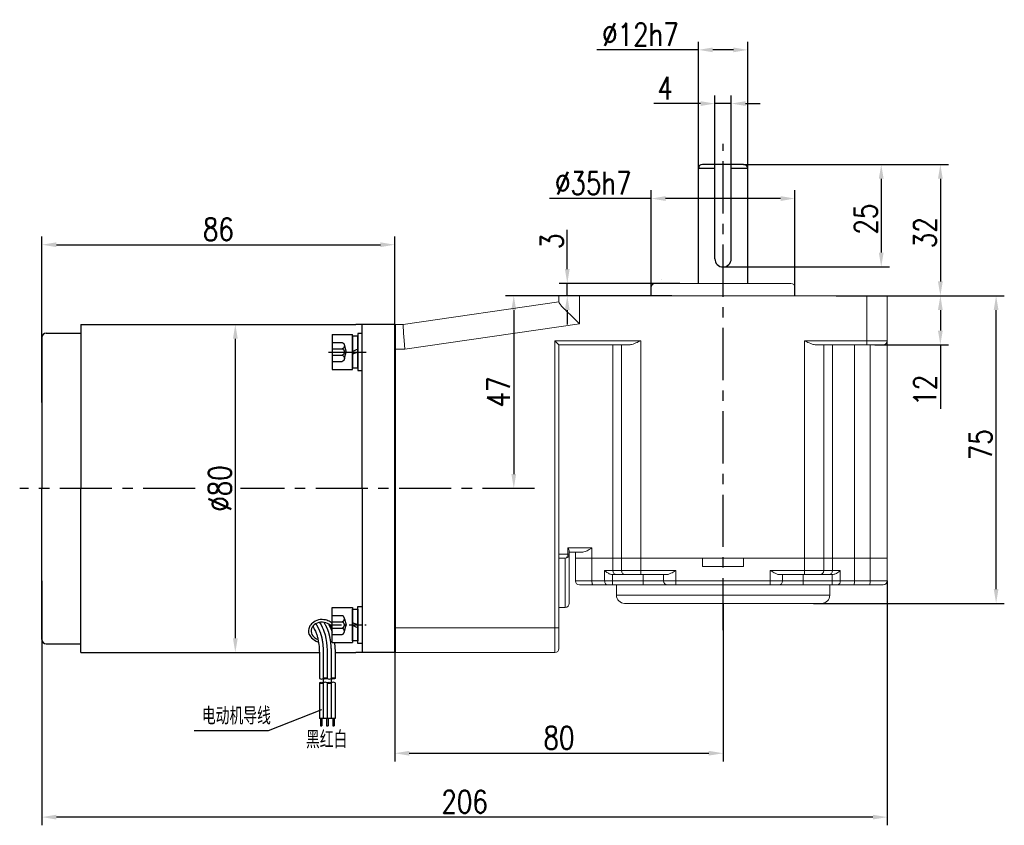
# Model space of a CAD drawing. Header units: inches. Extents: x -739 to 4096, y 9 to 1581.
# Tile 7 of 36: x 989 to 1229, y 1047 to 1243. Entities that reach past the tile are written whole.
import ezdxf

# ---------------------------------------------------------------- set-up
doc = ezdxf.new("R2010")
doc.units = ezdxf.units.IN
doc.header["$LTSCALE"] = 10
doc.header["$MEASUREMENT"] = 0
doc.linetypes.add('CENTER', pattern=[10.16, 6.35, -1.27, 1.27, -1.27])
doc.linetypes.add('HIDDEN', pattern=[1.905, 1.27, -0.635])
for name, color, linetype in [('1轮廓实线层', 7, 'Continuous'), ('2细线层', 4, 'Continuous'), ('3中心线层', 1, 'CENTER'), ('4虚线层', 6, 'HIDDEN'), ('5剖面线层', 2, 'Continuous'), ('6文字层', 3, 'Continuous'), ('7标注层', 4, 'Continuous')]:
    doc.layers.add(name, color=color, linetype=linetype)
doc.layers.add('图层2', color=4, linetype='Continuous', lineweight=40)
doc.styles.add('PC_TEXTSTYLE', font='isocp.shx', dxfattribs={"width": 0.8, "bigfont": 'HZFS.SHX'})
doc.styles.add('TH_GBDIM', font='romans.shx', dxfattribs={"width": 0.8, "bigfont": 'gbcbig.shx'})
doc.dimstyles.new('TH_GBDIM', dxfattribs={"dimtxt": 3.5, "dimasz": 2.5, "dimexe": 2, "dimexo": 0, "dimgap": 1, "dimtad": 1, "dimdec": 4, "dimdsep": 46, "dimtxsty": 'TH_GBDIM', "dimcen": 0.09, "dimclrd": 4, "dimclre": 4, "dimclrt": 3, "dimadec": 0, "dimazin": 0, "dimtfac": 1, "dimtdec": 4, "dimtmove": 0, "dimatfit": 3, "dimfxl": 1, "dimtzin": 0, "dimarcsym": 0})
pattern_1 = [(45, (914.6998, 922.9084), (1.436841, -1.436841), [])]
pattern_2 = [(45, (912.7798, 922.9084), (1.436841, -1.436841), [])]

# ---------------------------------------------------------------- blocks, each defined once
blk = doc.blocks.new('*D139')
at = {"layer": '7标注层', "color": 4, "lineweight": -2, "transparency": 16777216}
for p, q in [((994.8, 1149.69), (994.8, 1190.12)), ((998.3, 1188.12), (1077.3, 1188.12)), ((1080.8, 1168.69), (1080.8, 1190.12))]:
    blk.add_line(p, q, dxfattribs=at)
at = {"layer": '7标注层', "color": 4, "transparency": 16777216}
for points in [[(998.3, 1188.7), (998.3, 1187.54), (994.8, 1188.12)], [(1077.3, 1188.7), (1077.3, 1187.54), (1080.8, 1188.12)]]:
    blk.add_solid(points, dxfattribs=at)
at = {"layer": 'Defpoints', "color": 0, "transparency": 16777216}
for p in [(1080.8, 1188.12), (1080.8, 1168.69), (994.8, 1149.69)]:
    blk.add_point(p, dxfattribs=at)
at = {"layer": '7标注层', "color": 3, "transparency": 16777216, "insert": (1037.8, 1191.87), "char_height": 5.5, "attachment_point": 5, "style": 'TH_GBDIM'}
blk.add_mtext('86', dxfattribs=at)
blk = doc.blocks.new('*D140')
at = {"layer": '7标注层', "color": 4, "lineweight": -2, "transparency": 16777216}
for p, q in [((1035.8, 1168.69), (1043.92, 1168.69)), ((1041.92, 1165.19), (1041.92, 1092.19)), ((1035.8, 1088.69), (1043.92, 1088.69))]:
    blk.add_line(p, q, dxfattribs=at)
at = {"layer": '7标注层', "color": 4, "transparency": 16777216}
for points in [[(1041.34, 1165.19), (1042.51, 1165.19), (1041.92, 1168.69)], [(1041.34, 1092.19), (1042.51, 1092.19), (1041.92, 1088.69)]]:
    blk.add_solid(points, dxfattribs=at)
at = {"layer": 'Defpoints', "color": 0, "transparency": 16777216}
for p in [(1035.8, 1168.69), (1035.8, 1088.69), (1041.92, 1088.69)]:
    blk.add_point(p, dxfattribs=at)
at = {"layer": '7标注层', "color": 3, "transparency": 16777216, "insert": (1038.17, 1128.69), "char_height": 5.5, "attachment_point": 5, "rotation": 90, "style": 'TH_GBDIM'}
blk.add_mtext('{%%c80}{}{}', dxfattribs=at)
blk = doc.blocks.new('*D142')
at = {"layer": '7标注层', "color": 4, "lineweight": -2, "transparency": 16777216}
for p, q in [((1160.8, 1100.69), (1160.8, 1062.15)), ((1080.8, 1088.69), (1080.8, 1062.15)), ((1084.3, 1064.15), (1157.3, 1064.15))]:
    blk.add_line(p, q, dxfattribs=at)
at = {"layer": '7标注层', "color": 4, "transparency": 16777216}
for points in [[(1084.3, 1064.73), (1084.3, 1063.57), (1080.8, 1064.15)], [(1157.3, 1064.73), (1157.3, 1063.57), (1160.8, 1064.15)]]:
    blk.add_solid(points, dxfattribs=at)
at = {"layer": 'Defpoints', "color": 0, "transparency": 16777216}
for p in [(1160.8, 1100.69), (1080.8, 1088.69), (1160.8, 1064.15)]:
    blk.add_point(p, dxfattribs=at)
at = {"layer": '7标注层', "color": 3, "transparency": 16777216, "insert": (1120.8, 1067.9), "char_height": 5.5, "attachment_point": 5, "style": 'TH_GBDIM'}
blk.add_mtext('80', dxfattribs=at)
blk = doc.blocks.new('*D143')
at = {"layer": '7标注层', "color": 4, "lineweight": -2, "transparency": 16777216}
for p, q in [((1120.8, 1175.69), (1107.79, 1175.69)), ((1109.79, 1172.19), (1109.79, 1132.19)), ((1112.33, 1128.69), (1107.79, 1128.69))]:
    blk.add_line(p, q, dxfattribs=at)
at = {"layer": '7标注层', "color": 4, "transparency": 16777216}
for points in [[(1109.21, 1172.19), (1110.37, 1172.19), (1109.79, 1175.69)], [(1109.21, 1132.19), (1110.37, 1132.19), (1109.79, 1128.69)]]:
    blk.add_solid(points, dxfattribs=at)
at = {"layer": 'Defpoints', "color": 0, "transparency": 16777216}
for p in [(1120.8, 1175.69), (1109.79, 1128.69), (1112.33, 1128.69)]:
    blk.add_point(p, dxfattribs=at)
at = {"layer": '7标注层', "color": 3, "transparency": 16777216, "insert": (1106.04, 1152.19), "char_height": 5.5, "attachment_point": 5, "rotation": 90, "style": 'TH_GBDIM'}
blk.add_mtext('{47}{}{}', dxfattribs=at)
blk = doc.blocks.new('*D144')
at = {"layer": '7标注层', "color": 4, "lineweight": -2, "transparency": 16777216}
for p, q in [((1200.8, 1175.69), (1215.76, 1175.69)), ((1213.76, 1172.19), (1213.76, 1167.19)), ((1197.8, 1163.69), (1215.76, 1163.69)), ((1213.76, 1163.69), (1213.76, 1148.08))]:
    blk.add_line(p, q, dxfattribs=at)
at = {"layer": '7标注层', "color": 4, "transparency": 16777216}
for points in [[(1213.17, 1172.19), (1214.34, 1172.19), (1213.76, 1175.69)], [(1213.17, 1167.19), (1214.34, 1167.19), (1213.76, 1163.69)]]:
    blk.add_solid(points, dxfattribs=at)
at = {"layer": 'Defpoints', "color": 0, "transparency": 16777216}
for p in [(1200.8, 1175.69), (1197.8, 1163.69), (1213.76, 1163.69)]:
    blk.add_point(p, dxfattribs=at)
at = {"layer": '7标注层', "color": 3, "transparency": 16777216, "insert": (1210.01, 1152.64), "char_height": 5.5, "attachment_point": 5, "rotation": 90, "style": 'TH_GBDIM'}
blk.add_mtext('{12}{}{}', dxfattribs=at)
blk = doc.blocks.new('*D145')
at = {"layer": '7标注层', "color": 4, "lineweight": -2, "transparency": 16777216}
for p, q in [((1200.8, 1175.69), (1229.34, 1175.69)), ((1227.34, 1104.19), (1227.34, 1172.19)), ((1182.84, 1100.69), (1229.34, 1100.69))]:
    blk.add_line(p, q, dxfattribs=at)
at = {"layer": '7标注层', "color": 4, "transparency": 16777216}
for points in [[(1226.76, 1172.19), (1227.93, 1172.19), (1227.34, 1175.69)], [(1226.76, 1104.19), (1227.93, 1104.19), (1227.34, 1100.69)]]:
    blk.add_solid(points, dxfattribs=at)
at = {"layer": 'Defpoints', "color": 0, "transparency": 16777216}
for p in [(1200.8, 1175.69), (1227.34, 1175.69), (1182.84, 1100.69)]:
    blk.add_point(p, dxfattribs=at)
at = {"layer": '7标注层', "color": 3, "transparency": 16777216, "insert": (1223.59, 1139.35), "char_height": 5.5, "attachment_point": 5, "rotation": 90, "style": 'TH_GBDIM'}
blk.add_mtext('{75}{}{}', dxfattribs=at)
blk = doc.blocks.new('*D146')
at = {"layer": '7标注层', "color": 4, "lineweight": -2, "transparency": 16777216}
for p, q in [((1122.83, 1182.19), (1122.83, 1191.75)), ((1150.26, 1178.69), (1120.83, 1178.69)), ((1122.83, 1175.69), (1122.83, 1178.69)), ((1148.3, 1175.69), (1120.83, 1175.69)), ((1122.83, 1172.19), (1122.83, 1168.69))]:
    blk.add_line(p, q, dxfattribs=at)
at = {"layer": '7标注层', "color": 4, "transparency": 16777216}
for points in [[(1122.25, 1182.19), (1123.41, 1182.19), (1122.83, 1178.69)], [(1122.25, 1172.19), (1123.41, 1172.19), (1122.83, 1175.69)]]:
    blk.add_solid(points, dxfattribs=at)
at = {"layer": 'Defpoints', "color": 0, "transparency": 16777216}
for p in [(1122.83, 1178.69), (1150.26, 1178.69), (1148.3, 1175.69)]:
    blk.add_point(p, dxfattribs=at)
at = {"layer": '7标注层', "color": 3, "transparency": 16777216, "insert": (1119.08, 1188.96), "char_height": 5.5, "attachment_point": 5, "rotation": 90, "style": 'TH_GBDIM'}
blk.add_mtext('{3}{}{}', dxfattribs=at)
blk = doc.blocks.new('*D147')
at = {"layer": '7标注层', "color": 4, "lineweight": -2, "transparency": 16777216}
for p, q in [((1143.3, 1175.69), (1143.3, 1201.38)), ((1178.3, 1175.69), (1178.3, 1201.38)), ((1143.3, 1199.38), (1118.52, 1199.38)), ((1174.8, 1199.38), (1146.8, 1199.38))]:
    blk.add_line(p, q, dxfattribs=at)
at = {"layer": '7标注层', "color": 4, "transparency": 16777216}
for points in [[(1146.8, 1199.96), (1146.8, 1198.79), (1143.3, 1199.38)], [(1174.8, 1199.96), (1174.8, 1198.79), (1178.3, 1199.38)]]:
    blk.add_solid(points, dxfattribs=at)
at = {"layer": 'Defpoints', "color": 0, "transparency": 16777216}
for p in [(1178.3, 1199.38), (1143.3, 1175.69), (1178.3, 1175.69)]:
    blk.add_point(p, dxfattribs=at)
at = {"layer": '7标注层', "color": 3, "transparency": 16777216, "insert": (1129.16, 1203.13), "char_height": 5.5, "attachment_point": 5, "style": 'TH_GBDIM'}
blk.add_mtext('\\A1;%%c35h7', dxfattribs=at)
blk = doc.blocks.new('*D148')
at = {"layer": '7标注层', "color": 4, "lineweight": -2, "transparency": 16777216}
for p, q in [((1154.8, 1205.53), (1154.8, 1237.62)), ((1166.8, 1204.95), (1166.8, 1237.62)), ((1154.8, 1235.62), (1130.02, 1235.62)), ((1163.3, 1235.62), (1158.3, 1235.62))]:
    blk.add_line(p, q, dxfattribs=at)
at = {"layer": '7标注层', "color": 4, "transparency": 16777216}
for points in [[(1158.3, 1236.2), (1158.3, 1235.04), (1154.8, 1235.62)], [(1163.3, 1236.2), (1163.3, 1235.04), (1166.8, 1235.62)]]:
    blk.add_solid(points, dxfattribs=at)
at = {"layer": 'Defpoints', "color": 0, "transparency": 16777216}
for p in [(1166.8, 1235.62), (1154.8, 1205.53), (1166.8, 1204.95)]:
    blk.add_point(p, dxfattribs=at)
at = {"layer": '7标注层', "color": 3, "transparency": 16777216, "insert": (1140.66, 1239.37), "char_height": 5.5, "attachment_point": 5, "style": 'TH_GBDIM'}
blk.add_mtext('\\A1;%%c12h7', dxfattribs=at)
blk = doc.blocks.new('*D149')
at = {"layer": '7标注层', "color": 4, "lineweight": -2, "transparency": 16777216}
for p, q in [((1165.8, 1207.69), (1201.35, 1207.69)), ((1199.35, 1204.19), (1199.35, 1186.19)), ((1160.8, 1182.69), (1201.35, 1182.69))]:
    blk.add_line(p, q, dxfattribs=at)
at = {"layer": '7标注层', "color": 4, "transparency": 16777216}
for points in [[(1198.76, 1204.19), (1199.93, 1204.19), (1199.35, 1207.69)], [(1198.76, 1186.19), (1199.93, 1186.19), (1199.35, 1182.69)]]:
    blk.add_solid(points, dxfattribs=at)
at = {"layer": 'Defpoints', "color": 0, "transparency": 16777216}
for p in [(1165.8, 1207.69), (1160.8, 1182.69), (1199.35, 1182.69)]:
    blk.add_point(p, dxfattribs=at)
at = {"layer": '7标注层', "color": 3, "transparency": 16777216, "insert": (1195.6, 1194.36), "char_height": 5.5, "attachment_point": 5, "rotation": 90, "style": 'TH_GBDIM'}
blk.add_mtext('{25}{}{}', dxfattribs=at)
blk = doc.blocks.new('*D150')
at = {"layer": '7标注层', "color": 4, "lineweight": -2, "transparency": 16777216}
for p, q in [((1170.48, 1207.69), (1215.76, 1207.69)), ((1213.76, 1204.19), (1213.76, 1179.19)), ((1188.34, 1175.69), (1215.76, 1175.69))]:
    blk.add_line(p, q, dxfattribs=at)
at = {"layer": '7标注层', "color": 4, "transparency": 16777216}
for points in [[(1213.17, 1204.19), (1214.34, 1204.19), (1213.76, 1207.69)], [(1213.17, 1179.19), (1214.34, 1179.19), (1213.76, 1175.69)]]:
    blk.add_solid(points, dxfattribs=at)
at = {"layer": 'Defpoints', "color": 0, "transparency": 16777216}
for p in [(1170.48, 1207.69), (1188.34, 1175.69), (1213.76, 1175.69)]:
    blk.add_point(p, dxfattribs=at)
at = {"layer": '7标注层', "color": 3, "transparency": 16777216, "insert": (1210.01, 1191.05), "char_height": 5.5, "attachment_point": 5, "rotation": 90, "style": 'TH_GBDIM'}
blk.add_mtext('{32}{}{}', dxfattribs=at)
blk = doc.blocks.new('*D151')
at = {"layer": '7标注层', "color": 4, "lineweight": -2, "transparency": 16777216}
for p, q in [((1158.8, 1204.69), (1158.8, 1224.53)), ((1162.8, 1204.69), (1162.8, 1224.53)), ((1155.3, 1222.53), (1143.89, 1222.53)), ((1162.8, 1222.53), (1158.8, 1222.53)), ((1166.3, 1222.53), (1169.8, 1222.53))]:
    blk.add_line(p, q, dxfattribs=at)
at = {"layer": '7标注层', "color": 4, "transparency": 16777216}
for points in [[(1155.3, 1223.11), (1155.3, 1221.95), (1158.8, 1222.53)], [(1166.3, 1223.11), (1166.3, 1221.95), (1162.8, 1222.53)]]:
    blk.add_solid(points, dxfattribs=at)
at = {"layer": 'Defpoints', "color": 0, "transparency": 16777216}
for p in [(1162.8, 1222.53), (1158.8, 1204.69), (1162.8, 1204.69)]:
    blk.add_point(p, dxfattribs=at)
at = {"layer": '7标注层', "color": 3, "transparency": 16777216, "insert": (1146.67, 1226.28), "char_height": 5.5, "attachment_point": 5, "style": 'TH_GBDIM'}
blk.add_mtext('{4}{}{}', dxfattribs=at)
blk = doc.blocks.new('*D152')
at = {"layer": '7标注层', "color": 4, "lineweight": -2, "transparency": 16777216}
for p, q in [((994.8, 1106.19), (994.8, 1046.58)), ((1200.8, 1106.19), (1200.8, 1046.58)), ((1197.3, 1048.58), (998.3, 1048.58))]:
    blk.add_line(p, q, dxfattribs=at)
at = {"layer": '7标注层', "color": 4, "transparency": 16777216}
for points in [[(998.3, 1049.16), (998.3, 1048), (994.8, 1048.58)], [(1197.3, 1049.16), (1197.3, 1048), (1200.8, 1048.58)]]:
    blk.add_solid(points, dxfattribs=at)
at = {"layer": 'Defpoints', "color": 0, "transparency": 16777216}
for p in [(994.8, 1106.19), (1200.8, 1106.19), (994.8, 1048.58)]:
    blk.add_point(p, dxfattribs=at)
at = {"layer": '7标注层', "color": 3, "transparency": 16777216, "insert": (1097.8, 1052.33), "char_height": 5.5, "attachment_point": 5, "style": 'TH_GBDIM'}
blk.add_mtext('206', dxfattribs=at)
blk = doc.blocks.new('GB93_5_0.65_R')
at = {"layer": '1轮廓实线层'}
for p, q in [((3.85, 1.3), (-3.85, 1.3)), ((-3.85, 1.3), (-3.85, 0)), ((-3.85, 0), (3.85, 0)), ((0, 0), (-0.56, 1.3)), ((0.7, 0), (0.14, 1.3)), ((3.85, 0), (3.85, 1.3))]:
    blk.add_line(p, q, dxfattribs=at)
blk = doc.blocks.new('A$C2A8800F1')
at = {"layer": '1轮廓实线层'}
for p, q in [((7, 9.25), (6, 9.25)), ((6, 9.25), (6, 7.4)), ((6, 7.4), (6, 2.1)), ((7, 7.4), (7, 9.25)), ((7, 2.1), (7, 7.4)), ((6, 2.1), (6, 0.25)), ((6, 0.25), (7, 0.25)), ((7, 0.25), (7, 2.1))]:
    blk.add_line(p, q, dxfattribs=at)
at = {"layer": '1轮廓实线层', "rotation": 89.99999999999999}
blk.add_blockref('GB93_5_0.65_R', (6, 4.75), dxfattribs=at)
blk = doc.blocks.new('GB／T70.1M5M8')
at = {"layer": '1轮廓实线层'}
for p, q in [((0, -4.25), (0, 4.25)), ((0, 4.25), (5, 4.25)), ((5, 4.25), (5, -4.25)), ((0, -4.25), (5, -4.25))]:
    blk.add_line(p, q, dxfattribs=at)
at = {"layer": '4虚线层'}
for p, q in [((0, 2.29), (2.5, 2.29)), ((0, 0.76), (2.5, 0.76)), ((3, 1.53), (3.45, 0)), ((3, -1.53), (3.45, 0)), ((0, -0.76), (2.5, -0.76)), ((0, -2.29), (2.5, -2.29))]:
    blk.add_line(p, q, dxfattribs=at)
for centre in [(2.17, 1.53), (2.17, 0), (2.17, -1.53)]:
    blk.add_arc(centre, 0.833, 293.5487, 66.4513, dxfattribs=at)

msp = doc.modelspace()

# ---------------------------------------------------------------- hatches: boundary and pattern name
at = {"layer": '5剖面线层'}
h = msp.add_hatch(dxfattribs=at)
h.set_pattern_fill('ANSI31', color=256, scale=0.64, angle=90, style=0)
h.set_pattern_definition(pattern_2)
edge = h.paths.add_edge_path()
edge.add_spline(control_points=[(1063.362, 1082.41), (1063.522, 1082.49), (1063.842, 1082.65), (1064.162, 1082.49), (1064.322, 1082.41)], knot_values=[0, 0, 0, 0, 0.5059644, 1.0119289, 1.0119289, 1.0119289, 1.0119289], degree=3, periodic=0)
edge.add_spline(control_points=[(1064.322, 1082.41), (1064.162, 1082.33), (1063.842, 1082.17), (1063.522, 1082.33), (1063.362, 1082.41)], knot_values=[0, 0, 0, 0, 0.5059644, 1.0119289, 1.0119289, 1.0119289, 1.0119289], degree=3, periodic=0)
h = msp.add_hatch(dxfattribs=at)
h.set_pattern_fill('ANSI31', color=256, scale=0.64, angle=90, style=0)
h.set_pattern_definition(pattern_1)
edge = h.paths.add_edge_path()
edge.add_spline(control_points=[(1065.282, 1082.41), (1065.442, 1082.49), (1065.762, 1082.65), (1066.082, 1082.49), (1066.242, 1082.41)], knot_values=[0, 0, 0, 0, 0.5059644, 1.0119289, 1.0119289, 1.0119289, 1.0119289], degree=3, periodic=0)
edge.add_spline(control_points=[(1066.242, 1082.41), (1066.082, 1082.33), (1065.762, 1082.17), (1065.442, 1082.33), (1065.282, 1082.41)], knot_values=[0, 0, 0, 0, 0.5059644, 1.0119289, 1.0119289, 1.0119289, 1.0119289], degree=3, periodic=0)
h = msp.add_hatch(dxfattribs=at)
h.set_pattern_fill('ANSI31', color=256, scale=0.64, angle=90, style=0)
h.set_pattern_definition(pattern_2)
edge = h.paths.add_edge_path()
edge.add_spline(control_points=[(1063.362, 1081.29), (1063.202, 1081.21), (1062.882, 1081.05), (1062.562, 1081.21), (1062.402, 1081.29)], knot_values=[0, 0, 0, 0, 0.5059644, 1.0119289, 1.0119289, 1.0119289, 1.0119289], degree=3, periodic=0)
edge.add_spline(control_points=[(1062.402, 1081.29), (1062.562, 1081.37), (1062.882, 1081.53), (1063.202, 1081.37), (1063.362, 1081.29)], knot_values=[0, 0, 0, 0, 0.5059644, 1.0119289, 1.0119289, 1.0119289, 1.0119289], degree=3, periodic=0)
h = msp.add_hatch(dxfattribs=at)
h.set_pattern_fill('ANSI31', color=256, scale=0.64, angle=90, style=0)
h.set_pattern_definition(pattern_1)
edge = h.paths.add_edge_path()
edge.add_spline(control_points=[(1065.282, 1081.29), (1065.122, 1081.21), (1064.802, 1081.05), (1064.482, 1081.21), (1064.322, 1081.29)], knot_values=[0, 0, 0, 0, 0.5059644, 1.0119289, 1.0119289, 1.0119289, 1.0119289], degree=3, periodic=0)
edge.add_spline(control_points=[(1064.322, 1081.29), (1064.482, 1081.37), (1064.802, 1081.53), (1065.122, 1081.37), (1065.282, 1081.29)], knot_values=[0, 0, 0, 0, 0.5059644, 1.0119289, 1.0119289, 1.0119289, 1.0119289], degree=3, periodic=0)

# ---------------------------------------------------------------- linework, layer by layer
at = {"color": 4}
msp.add_line((1049.908, 1069.618), (1031.9, 1069.618), dxfattribs=at)
msp.add_ellipse((1063.05, 1093.926), major_axis=(2.645, 0), ratio=0.8210669, start_param=0.3893775, end_param=4.3399555)
msp.add_open_spline([(1065.497, 1095.805), (1065.349, 1095.946), (1065.186, 1096.073), (1064.684, 1096.392), (1064.316, 1096.544), (1063.369, 1096.768), (1062.769, 1096.771), (1061.641, 1096.516), (1061.114, 1096.257), (1060.392, 1095.623), (1060.146, 1095.3), (1059.841, 1094.621), (1059.765, 1094.274), (1059.765, 1093.926), (1059.765, 1093.682), (1059.802, 1093.438), (1059.965, 1092.909), (1060.627, 1091.821), (1062.211, 1091.198)], degree=3, knots=[3.8520115, 3.8520115, 3.8520115, 3.8520115, 4.0543722, 4.0543722, 4.4314523, 4.4314523, 4.9815414, 4.9815414, 5.5316305, 5.5316305, 5.9295236, 5.9295236, 6.2831853, 6.2831853, 6.2831853, 6.5312098, 6.5312098, 6.8439632, 6.8439632, 6.8439632, 6.8439632])
at = {"layer": '1轮廓实线层'}
for p, q in [((1165.797, 1207.691), (1155.797, 1207.691)), ((1158.797, 1184.691), (1158.797, 1207.691)), ((1162.797, 1184.691), (1162.797, 1207.691)), ((1154.797, 1178.691), (1154.797, 1206.691)), ((1158.797, 1206.691), (1154.797, 1206.691)), ((1166.797, 1206.691), (1162.797, 1206.691)), ((1166.797, 1178.691), (1166.797, 1206.691)), ((1004.297, 1168.691), (1004.297, 1128.691)), ((1004.297, 1168.691), (1004.297, 1128.691)), ((1080.797, 1168.691), (1071.297, 1168.691)), ((1072.797, 1128.691), (1072.797, 1168.691)), ((1072.797, 1128.691), (1072.797, 1168.691)), ((994.797, 1165.541), (994.797, 1128.691)), ((994.797, 1091.841), (994.797, 1128.691)), ((1004.297, 1088.691), (1004.297, 1128.691)), ((1004.297, 1088.691), (1004.297, 1128.691)), ((1072.797, 1128.691), (1072.797, 1088.691)), ((1080.797, 1088.691), (1071.297, 1088.691)), ((1080.797, 1088.691), (1071.297, 1088.691)), ((1062.402, 1086.376), (1062.402, 1082.41)), ((1064.322, 1086.376), (1064.322, 1082.41)), ((1066.242, 1086.376), (1066.242, 1082.41)), ((1062.402, 1081.29), (1062.402, 1072.641)), ((1064.322, 1081.29), (1064.322, 1072.641)), ((1066.242, 1081.29), (1066.242, 1072.641)), ((1066.242, 1072.641), (1062.402, 1072.641)), ((1062.689, 1072.641), (1062.689, 1070.83)), ((1063.009, 1072.641), (1063.009, 1070.83)), ((1064.17, 1072.641), (1064.17, 1070.83)), ((1064.517, 1072.641), (1064.517, 1070.83)), ((1065.72, 1072.641), (1065.72, 1070.83)), ((1066.04, 1072.641), (1066.04, 1070.83))]:
    msp.add_line(p, q, dxfattribs=at)
at = {"layer": '1轮廓实线层', "color": 7, "linetype": 'Continuous', "lineweight": 15}
for p, q in [((1144.297, 1178.691), (1177.297, 1178.691)), ((1143.297, 1177.691), (1143.297, 1175.691)), ((1178.297, 1175.691), (1178.297, 1177.691)), ((1082.797, 1168.691), (1120.797, 1174.191)), ((1120.797, 1174.106), (1120.797, 1175.691)), ((1120.797, 1175.691), (1125.797, 1175.691)), ((1125.797, 1175.691), (1125.797, 1168.852)), ((1125.797, 1175.691), (1195.797, 1175.691)), ((1195.797, 1164.691), (1195.797, 1175.691)), ((1195.797, 1175.691), (1200.797, 1175.691)), ((1200.797, 1175.691), (1200.797, 1164.691)), ((1080.797, 1168.691), (1082.797, 1168.691)), ((1125.797, 1168.852), (1083.229, 1162.691)), ((1119.797, 1164.691), (1140.727, 1164.691)), ((1119.797, 1094.691), (1119.797, 1164.691)), ((1140.727, 1164.691), (1140.727, 1111.691)), ((1180.618, 1164.691), (1195.797, 1164.691)), ((1180.618, 1111.691), (1180.618, 1164.691)), ((1195.797, 1164.691), (1200.797, 1164.691)), ((1195.797, 1164.691), (1195.797, 1163.691)), ((1200.797, 1164.691), (1200.797, 1111.691)), ((1083.229, 1162.691), (1080.797, 1162.691)), ((1137.727, 1163.691), (1120.797, 1163.691)), ((1120.797, 1163.691), (1120.797, 1094.691)), ((1133.921, 1163.691), (1133.921, 1111.691)), ((1136.028, 1111.691), (1136.028, 1163.691)), ((1195.797, 1163.691), (1183.618, 1163.691)), ((1185.316, 1163.691), (1185.316, 1111.691)), ((1187.453, 1163.691), (1187.453, 1111.691)), ((1192.815, 1163.691), (1192.815, 1111.691)), ((1199.797, 1163.691), (1195.797, 1163.691)), ((1196.665, 1111.691), (1196.665, 1163.691)), ((1122.975, 1112.691), (1122.975, 1114.191)), ((1122.975, 1114.191), (1128.848, 1114.191)), ((1128.848, 1114.191), (1128.848, 1111.691)), ((1120.797, 1112.691), (1122.975, 1112.691)), ((1122.297, 1111.691), (1120.797, 1111.691)), ((1122.297, 1099.691), (1122.297, 1111.691)), ((1123.297, 1112.691), (1122.975, 1112.691)), ((1123.297, 1113.422), (1123.297, 1112.691)), ((1126.601, 1113.191), (1123.297, 1113.191)), ((1123.297, 1112.691), (1123.297, 1100.691)), ((1124.797, 1111.691), (1124.797, 1113.191)), ((1124.797, 1106.191), (1124.797, 1111.691)), ((1124.797, 1111.691), (1128.848, 1111.691)), ((1128.848, 1111.691), (1128.848, 1106.191)), ((1128.848, 1111.691), (1133.921, 1111.691)), ((1133.921, 1111.691), (1133.921, 1108.691)), ((1133.921, 1111.691), (1136.028, 1111.691)), ((1136.028, 1108.691), (1136.028, 1111.691)), ((1136.028, 1111.691), (1140.727, 1111.691)), ((1140.727, 1111.691), (1140.727, 1108.691)), ((1140.727, 1111.691), (1155.797, 1111.691)), ((1140.727, 1111.691), (1180.618, 1111.691)), ((1155.797, 1109.691), (1155.797, 1111.691)), ((1165.797, 1111.691), (1165.797, 1109.691)), ((1165.797, 1111.691), (1180.618, 1111.691)), ((1180.618, 1108.691), (1180.618, 1111.691)), ((1180.618, 1111.691), (1185.316, 1111.691)), ((1185.316, 1111.691), (1185.316, 1108.691)), ((1185.316, 1111.691), (1187.453, 1111.691)), ((1187.453, 1111.691), (1187.453, 1108.691)), ((1187.453, 1111.691), (1192.815, 1111.691)), ((1192.815, 1111.691), (1192.815, 1106.191)), ((1192.815, 1111.691), (1196.665, 1111.691)), ((1196.665, 1106.191), (1196.665, 1111.691)), ((1196.665, 1111.691), (1200.797, 1111.691)), ((1200.797, 1111.691), (1200.797, 1106.191)), ((1131.93, 1108.691), (1133.921, 1108.691)), ((1131.93, 1106.191), (1131.93, 1108.691)), ((1133.921, 1108.691), (1136.028, 1108.691)), ((1136.028, 1108.691), (1140.727, 1108.691)), ((1140.727, 1108.691), (1149.297, 1108.691)), ((1140.727, 1107.691), (1140.727, 1108.691)), ((1149.297, 1108.691), (1149.297, 1106.191)), ((1155.797, 1109.691), (1165.797, 1109.691)), ((1172.297, 1108.691), (1180.618, 1108.691)), ((1172.297, 1106.191), (1172.297, 1108.691)), ((1180.618, 1108.691), (1185.316, 1108.691)), ((1180.618, 1108.691), (1180.618, 1107.691)), ((1185.316, 1108.691), (1187.453, 1108.691)), ((1187.453, 1108.691), (1189.368, 1108.691)), ((1189.368, 1108.691), (1189.368, 1106.191)), ((1133.921, 1107.691), (1133.867, 1107.692)), ((1133.867, 1107.692), (1133.867, 1106.191)), ((1134.86, 1107.691), (1133.921, 1107.691)), ((1136.968, 1107.691), (1134.86, 1107.691)), ((1140.727, 1107.691), (1136.968, 1107.691)), ((1147.061, 1107.691), (1140.727, 1107.691)), ((1141.297, 1107.691), (1141.297, 1106.191)), ((1146.297, 1106.191), (1146.297, 1107.691)), ((1180.618, 1107.691), (1174.533, 1107.691)), ((1175.297, 1107.691), (1175.297, 1106.191)), ((1180.297, 1107.691), (1180.297, 1106.191)), ((1184.377, 1107.691), (1180.618, 1107.691)), ((1186.513, 1107.691), (1184.377, 1107.691)), ((1187.389, 1107.691), (1186.513, 1107.691)), ((1187.37, 1106.191), (1187.37, 1107.691)), ((1124.797, 1106.191), (1128.848, 1106.191)), ((1129.037, 1105.191), (1125.797, 1105.191)), ((1128.848, 1106.191), (1131.93, 1106.191)), ((1132.576, 1105.191), (1129.037, 1105.191)), ((1131.93, 1106.191), (1133.867, 1106.191)), ((1133.867, 1105.191), (1132.576, 1105.191)), ((1133.867, 1106.191), (1141.297, 1106.191)), ((1133.867, 1106.191), (1133.867, 1105.191)), ((1141.297, 1105.191), (1133.867, 1105.191)), ((1134.797, 1105.191), (1134.797, 1102.691)), ((1141.297, 1106.191), (1146.297, 1106.191)), ((1141.297, 1106.191), (1141.297, 1105.191)), ((1147.297, 1105.191), (1141.297, 1105.191)), ((1146.297, 1106.191), (1149.297, 1106.191)), ((1149.297, 1105.191), (1147.297, 1105.191)), ((1149.297, 1106.191), (1172.297, 1106.191)), ((1149.297, 1106.191), (1149.297, 1105.191)), ((1172.297, 1105.191), (1149.297, 1105.191)), ((1172.297, 1105.191), (1172.297, 1106.191)), ((1172.297, 1106.191), (1175.297, 1106.191)), ((1174.297, 1105.191), (1172.297, 1105.191)), ((1180.297, 1105.191), (1174.297, 1105.191)), ((1175.297, 1106.191), (1180.297, 1106.191)), ((1180.297, 1105.191), (1180.297, 1106.191)), ((1180.297, 1106.191), (1187.37, 1106.191)), ((1187.37, 1105.191), (1180.297, 1105.191)), ((1186.797, 1102.691), (1186.797, 1105.191)), ((1187.37, 1106.191), (1189.368, 1106.191)), ((1187.37, 1105.191), (1187.37, 1106.191)), ((1188.702, 1105.191), (1187.37, 1105.191)), ((1192.642, 1105.191), (1188.702, 1105.191)), ((1189.368, 1106.191), (1192.815, 1106.191)), ((1196.491, 1105.191), (1192.642, 1105.191)), ((1192.815, 1106.191), (1196.665, 1106.191)), ((1199.797, 1105.191), (1196.491, 1105.191)), ((1196.665, 1106.191), (1200.797, 1106.191)), ((1122.297, 1099.691), (1120.797, 1099.691)), ((1184.797, 1100.691), (1136.797, 1100.691)), ((1080.797, 1094.691), (1119.797, 1094.691)), ((1119.797, 1088.691), (1119.797, 1094.691)), ((1119.797, 1094.691), (1120.797, 1094.691)), ((1120.797, 1094.691), (1120.797, 1089.691)), ((1119.797, 1088.691), (1080.797, 1088.691))]:
    msp.add_line(p, q, dxfattribs=at)
at = {"layer": '1轮廓实线层', "color": 115, "linetype": 'Continuous', "lineweight": 15}
for p, q in [((1145.801, 1179.691), (1145.797, 1179.691)), ((1134.797, 1102.691), (1186.797, 1102.691))]:
    msp.add_line(p, q, dxfattribs=at)
at = {"layer": '1轮廓实线层', "color": 7, "linetype": 'Continuous', "lineweight": 15, "flags": 128}
for points in [[(1082.797, 1168.691), (1082.803, 1168.599), (1082.823, 1168.329), (1082.855, 1167.887), (1082.898, 1167.287), (1082.951, 1166.547), (1083.013, 1165.691), (1083.081, 1164.743), (1083.154, 1163.733), (1083.229, 1162.691)], [(1120.797, 1163.691), (1120.778, 1163.71), (1120.721, 1163.767), (1120.628, 1163.859), (1120.504, 1163.984), (1120.352, 1164.135), (1120.18, 1164.308), (1119.992, 1164.496), (1119.797, 1164.691)], [(1131.93, 1106.191), (1131.943, 1105.996), (1131.979, 1105.808), (1132.039, 1105.635), (1132.119, 1105.484), (1132.217, 1105.359), (1132.329, 1105.267), (1132.45, 1105.21), (1132.576, 1105.191)]]:
    msp.add_lwpolyline(points, dxfattribs=at)
at = {"layer": '1轮廓实线层'}
for centre, radius, start, end in [((1155.797, 1206.691), 1, 90, 180), ((1165.797, 1206.691), 1, 0, 90), ((1160.797, 1184.691), 2, 180, 0), ((995.797, 1165.541), 1, 90, 180), ((995.797, 1091.841), 1, 180, 270)]:
    msp.add_arc(centre, radius, start, end, dxfattribs=at)
at = {"layer": '1轮廓实线层', "color": 7, "linetype": 'Continuous', "lineweight": 15}
for centre, radius, start, end in [((1144.297, 1177.691), 1, 90, 180), ((1177.297, 1177.691), 1, 0, 90), ((1199.797, 1164.691), 1, 270, 0), ((1122.098, 1112.556), 0.888, 282.96715, 8.75181), ((1122.297, 1112.691), 1, 270, 0), ((1134.892, 1108.661), 0.971, 178.27456, 268.1638), ((1136.999, 1108.661), 0.971, 178.2746, 268.16376), ((1184.346, 1108.661), 0.971, 271.83621, 1.7254), ((1186.482, 1108.661), 0.971, 271.83631, 1.72552), ((1125.797, 1106.191), 1, 180, 270), ((1130.307, 1105.95), 1.479, 170.62172, 210.8799), ((1147.297, 1106.191), 1, 180, 270), ((1174.297, 1106.191), 1, 270, 0), ((1188.494, 1106.052), 0.886, 283.63506, 9.03328), ((1191.245, 1105.948), 1.589, 331.51786, 8.77971), ((1195.095, 1105.948), 1.589, 331.51849, 8.77908), ((1199.797, 1106.191), 1, 270, 0), ((1136.797, 1102.691), 2, 180, 270), ((1184.797, 1102.691), 2, 270, 0), ((1122.297, 1100.691), 1, 270, 0), ((1119.797, 1089.691), 1, 270, 0)]:
    msp.add_arc(centre, radius, start, end, dxfattribs=at)
for points, knots in [([(1125.797, 1168.852), (1125.793, 1168.855), (1125.463, 1169.173), (1124.793, 1169.818), (1123.802, 1170.777), (1122.924, 1171.639), (1122.184, 1172.384), (1121.525, 1173.076), (1120.938, 1173.741), (1120.844, 1173.984), (1120.797, 1174.106)], [0, 0, 0, 0, 0.0016274, 0.1435129, 0.2910808, 0.4426062, 0.5569336, 0.6742378, 0.8367196, 1, 1, 1, 1]), ([(1140.727, 1164.691), (1140.722, 1164.689), (1140.445, 1164.564), (1139.702, 1164.237), (1138.674, 1163.802), (1137.987, 1163.721), (1137.727, 1163.691)], [0, 0, 0, 0, 0.0041816, 0.2699415, 0.7228421, 1, 1, 1, 1]), ([(1183.618, 1163.691), (1183.357, 1163.721), (1182.671, 1163.802), (1181.643, 1164.237), (1180.9, 1164.564), (1180.622, 1164.689), (1180.618, 1164.691)], [0, 0, 0, 0, 0.2771575, 0.7300585, 0.9958189, 1, 1, 1, 1]), ([(1123.297, 1113.422), (1123.28, 1113.527), (1123.242, 1113.757), (1123.079, 1114.039), (1122.976, 1114.189), (1122.975, 1114.191)], [0, 0, 0, 0, 0.4522733, 0.9943778, 1, 1, 1, 1]), ([(1128.848, 1114.191), (1128.844, 1114.189), (1128.616, 1114.052), (1128.055, 1113.715), (1127.297, 1113.288), (1126.788, 1113.217), (1126.601, 1113.191)], [0, 0, 0, 0, 0.0039338, 0.2968827, 0.7420332, 1, 1, 1, 1]), ([(1133.867, 1107.692), (1133.698, 1107.715), (1133.265, 1107.774), (1132.586, 1108.142), (1132.152, 1108.49), (1131.932, 1108.689), (1131.93, 1108.691)], [0, 0, 0, 0, 0.2155191, 0.5542573, 0.9961242, 1, 1, 1, 1]), ([(1149.297, 1108.691), (1149.294, 1108.689), (1149.237, 1108.656), (1148.835, 1108.424), (1148.195, 1108.064), (1147.496, 1107.742), (1147.18, 1107.705), (1147.061, 1107.691)], [0, 0, 0, 0, 0.00400856, 0.07249537, 0.50897763, 0.81504259, 1, 1, 1, 1]), ([(1174.533, 1107.691), (1174.414, 1107.705), (1174.098, 1107.742), (1173.399, 1108.064), (1172.759, 1108.424), (1172.357, 1108.656), (1172.3, 1108.689), (1172.297, 1108.691)], [0, 0, 0, 0, 0.1849577, 0.4910232, 0.9275046, 0.9959923, 1, 1, 1, 1]), ([(1189.368, 1108.691), (1189.367, 1108.689), (1189.133, 1108.473), (1188.687, 1108.115), (1187.983, 1107.752), (1187.558, 1107.708), (1187.389, 1107.691)], [0, 0, 0, 0, 0.0037974, 0.4727625, 0.7897273, 1, 1, 1, 1])]:
    msp.add_open_spline(points, degree=3, knots=knots, dxfattribs=at)
at = {"layer": '1轮廓实线层'}
for points, degree in [([(1004.297, 1168.691), (1067.303, 1168.691)], 1), ([(1067.303, 1168.691), (1071.297, 1168.691)], 1), ([(995.797, 1166.541), (1004.297, 1166.541)], 1), ([(1064.641, 1095.661), (1065.006, 1095.018), (1065.285, 1094.339), (1065.497, 1093.696)], 3), ([(995.797, 1090.841), (1004.297, 1090.841)], 1), ([(1004.297, 1088.691), (1062.398, 1088.691)], 1), ([(1064.319, 1088.691), (1064.322, 1088.691)], 1), ([(1066.24, 1088.691), (1067.303, 1088.691)], 1), ([(1066.24, 1088.691), (1067.303, 1088.691)], 1), ([(1067.303, 1088.691), (1071.297, 1088.691)], 1)]:
    msp.add_open_spline(points, degree=degree, dxfattribs=at)
for points, knots in [([(1060.778, 1095.038), (1060.914, 1094.882), (1060.978, 1094.772), (1061.23, 1094.323), (1061.399, 1093.988), (1061.658, 1093.389), (1061.756, 1093.127), (1061.928, 1092.581), (1062.002, 1092.298), (1062.192, 1091.421), (1062.276, 1090.798), (1062.381, 1089.487), (1062.401, 1088.799), (1062.411, 1087.536), (1062.407, 1086.969), (1062.402, 1086.393)], [5.9841875, 5.9841875, 5.9841875, 5.9841875, 6.6664417, 6.6664417, 8.7718044, 8.7718044, 10.4554113, 10.4554113, 12.1390182, 12.1390182, 15.506232, 15.506232, 18.8734458, 18.8734458, 21.4886171, 21.4886171, 21.4886171, 21.4886171]), ([(1062.463, 1096.043), (1062.98, 1095.143), (1064.373, 1092.302), (1064.344, 1088.974), (1064.322, 1086.376)], [6.3976843, 6.3976843, 6.3976843, 6.3976843, 9.7079115, 21.4886171, 21.4886171, 21.4886171, 21.4886171]), ([(1066.082, 1091.167), (1066.102, 1091.021), (1066.115, 1090.906), (1066.261, 1089.397), (1066.255, 1087.988), (1066.243, 1086.541), (1066.242, 1086.45), (1066.241, 1086.36)], [14.6263774, 14.6263774, 14.6263774, 14.6263774, 14.9654114, 14.9654114, 21.0765947, 21.0765947, 21.4886171, 21.4886171, 21.4886171, 21.4886171])]:
    msp.add_open_spline(points, degree=3, knots=knots, dxfattribs=at)
for points in [[(1062.402, 1082.41), (1062.882, 1082.25), (1063.362, 1082.41)], [(1063.362, 1082.41), (1063.842, 1082.57), (1064.322, 1082.41)], [(1064.322, 1082.41), (1063.842, 1082.25), (1063.362, 1082.41)], [(1064.322, 1082.41), (1064.802, 1082.25), (1065.282, 1082.41)], [(1065.282, 1082.41), (1065.762, 1082.57), (1066.242, 1082.41)], [(1066.242, 1082.41), (1065.762, 1082.25), (1065.282, 1082.41)], [(1062.402, 1081.29), (1062.882, 1081.45), (1063.362, 1081.29)], [(1063.362, 1081.29), (1062.882, 1081.13), (1062.402, 1081.29)], [(1064.322, 1081.29), (1063.842, 1081.45), (1063.362, 1081.29)], [(1064.322, 1081.29), (1064.802, 1081.45), (1065.282, 1081.29)], [(1065.282, 1081.29), (1064.802, 1081.13), (1064.322, 1081.29)], [(1066.242, 1081.29), (1065.762, 1081.45), (1065.282, 1081.29)]]:
    msp.add_spline(points, degree=3, dxfattribs=at)
at = {"layer": '2细线层'}
for points in [[(1062.689, 1070.83), (1062.841, 1070.862), (1062.982, 1070.798), (1063.009, 1070.83)], [(1064.17, 1070.83), (1064.349, 1070.862), (1064.489, 1070.798), (1064.517, 1070.83)], [(1065.72, 1070.83), (1065.872, 1070.862), (1066.012, 1070.798), (1066.04, 1070.83)]]:
    msp.add_spline(points, degree=3, dxfattribs=at)
at = {"layer": '3中心线层', "ltscale": 0.2}
for p, q in [((1160.797, 1094.166), (1160.797, 1212.692)), ((1064.624, 1161.965), (1073.808, 1161.965)), ((1032.172, 1128.691), (989.368, 1128.691)), ((1114.85, 1128.691), (1043.172, 1128.691))]:
    msp.add_line(p, q, dxfattribs=at)
at = {"layer": '3中心线层', "ltscale": 0.05}
msp.add_line((1064.624, 1095.417), (1073.808, 1095.417), dxfattribs=at)
at = {"layer": '3中心线层'}
for p, q in [((1063.362, 1086.376), (1063.362, 1082.41)), ((1065.282, 1086.376), (1065.282, 1082.41)), ((1063.362, 1082.41), (1063.362, 1072.641)), ((1065.282, 1082.41), (1065.282, 1072.641))]:
    msp.add_line(p, q, dxfattribs=at)
for points, knots in [([(1061.542, 1095.71), (1061.805, 1095.266), (1061.969, 1094.975), (1062.35, 1094.23), (1062.545, 1093.777), (1062.783, 1093.072), (1062.853, 1092.832), (1062.977, 1092.341), (1063.032, 1092.091), (1063.202, 1091.168), (1063.276, 1090.468), (1063.36, 1089.028), (1063.37, 1088.288), (1063.368, 1087.153), (1063.365, 1086.77), (1063.362, 1086.384)], [5.8469386, 5.8469386, 5.8469386, 5.8469386, 7.5315901, 7.5315901, 10.1458814, 10.1458814, 11.4683917, 11.4683917, 12.790902, 12.790902, 16.2669826, 16.2669826, 19.7430632, 19.7430632, 21.4886171, 21.4886171, 21.4886171, 21.4886171]), ([(1063.495, 1096.066), (1063.98, 1095.269), (1064.184, 1094.831), (1064.455, 1094.126), (1064.543, 1093.871), (1064.699, 1093.36), (1064.768, 1093.102), (1064.95, 1092.326), (1065.04, 1091.804), (1065.247, 1090.166), (1065.284, 1089.042), (1065.291, 1087.405), (1065.286, 1086.884), (1065.282, 1086.368)], [7.3040811, 7.3040811, 7.3040811, 7.3040811, 9.4389375, 9.4389375, 10.6170295, 10.6170295, 11.7951215, 11.7951215, 14.1513055, 14.1513055, 19.1468511, 19.1468511, 21.4886171, 21.4886171, 21.4886171, 21.4886171])]:
    msp.add_open_spline(points, degree=3, knots=knots, dxfattribs=at)
at = {"layer": '7标注层'}
msp.add_lwpolyline([(1062.953, 1074.767), (1049.908, 1069.618)], dxfattribs=at)
at = {"layer": '图层2', "color": 0}
msp.add_line((1080.797, 1168.691), (1080.797, 1088.691), dxfattribs=at)

# ---------------------------------------------------------------- block references
at = {"layer": '1轮廓实线层'}
for name, p in [('A$C2A8800F1', (1065.797, 1157.215)), ('A$C2A8800F1', (1065.797, 1157.215)), ('GB／T70.1M5M8', (1065.497, 1095.417))]:
    msp.add_blockref(name, p, dxfattribs=at)
at = {"layer": '1轮廓实线层', "xscale": -1, "rotation": 180}
for name, p in [('GB／T70.1M5M8', (1065.497, 1161.965)), ('A$C2A8800F1', (1065.797, 1100.167))]:
    msp.add_blockref(name, p, dxfattribs=at)

# ---------------------------------------------------------------- texts
at = {"layer": '6文字层', "insert": (1050.574, 1075.346), "char_height": 4.2, "width": 19.03537, "attachment_point": 3, "style": 'PC_TEXTSTYLE'}
msp.add_mtext('{\\C3;电动机导线}', dxfattribs=at)
at = {"layer": '6文字层', "color": 7, "insert": (1059.148, 1069.566), "char_height": 4.2, "width": 11.6689, "attachment_point": 1, "style": 'PC_TEXTSTYLE'}
msp.add_mtext('{\\C3;黑红白}', dxfattribs=at)

# ---------------------------------------------------------------- dimensions: what is measured, and where the dimension line sits
at = {"layer": '7标注层'}
for base, p1, p2, text, override, picture, middle in [((1166.797, 1235.621), (1154.797, 1205.529), (1166.797, 1204.949), '\\A1;%%c<>h7', {"dimtxt": 5.5, "dimasz": 3.5, "dimdec": 1, "dimadec": 1}, '*D148', (1140.659, 1235.621)), ((1162.797, 1222.53), (1158.797, 1204.689), (1162.797, 1204.689), '{<>}{}{}', {"dimtxt": 5.5, "dimasz": 3.5, "dimdec": 1, "dimadec": 1}, '*D151', (1146.67, 1222.53)), ((1178.297, 1199.377), (1143.297, 1175.691), (1178.297, 1175.691), '\\A1;%%c<>h7', {"dimtxt": 5.5, "dimasz": 3.5, "dimdec": 0}, '*D147', (1129.159, 1199.377))]:
    dim = msp.add_linear_dim(base=base, p1=p1, p2=p2, text=text, dimstyle='TH_GBDIM', override=override, dxfattribs=at)
    dim.commit()
    dim.dimension.update_dxf_attribs({"geometry": picture, "text_midpoint": middle, "dimtype": 160})
for base, p1, p2, picture, middle in [((1199.347, 1182.691), (1165.797, 1207.691), (1160.797, 1182.691), '*D149', (1199.347, 1194.355)), ((1213.755, 1175.691), (1170.485, 1207.691), (1188.34, 1175.691), '*D150', (1213.755, 1191.049)), ((1122.831, 1178.691), (1148.297, 1175.691), (1150.261, 1178.691), '*D146', (1122.831, 1188.964)), ((1227.342, 1175.691), (1182.842, 1100.691), (1200.797, 1175.691), '*D145', (1227.342, 1139.345)), ((1213.755, 1163.691), (1200.797, 1175.691), (1197.797, 1163.691), '*D144', (1213.755, 1152.643))]:
    dim = msp.add_linear_dim(base=base, p1=p1, p2=p2, angle=90, text='{<>}{}{}', dimstyle='TH_GBDIM', override={"dimtxt": 5.5, "dimasz": 3.5, "dimdec": 1, "dimadec": 1}, dxfattribs=at)
    dim.commit()
    dim.dimension.update_dxf_attribs({"geometry": picture, "text_midpoint": middle, "dimtype": 160})
for base, p1, p2, picture, middle in [((1080.797, 1188.12), (994.797, 1149.691), (1080.797, 1168.691), '*D139', (1037.797, 1188.12)), ((994.797, 1048.581), (1200.797, 1106.191), (994.797, 1106.191), '*D152', (1097.797, 1048.581)), ((1160.797, 1064.151), (1080.797, 1088.691), (1160.797, 1100.691), '*D142', (1120.797, 1064.151))]:
    dim = msp.add_linear_dim(base=base, p1=p1, p2=p2, dimstyle='TH_GBDIM', override={"dimtxt": 5.5, "dimasz": 3.5, "dimgap": 1, "dimtad": 1, "dimjust": 0, "dimdec": 1, "dimlfac": 1, "dimse1": 0, "dimse2": 0, "dimsd1": 0, "dimsd2": 0, "dimadec": 1}, dxfattribs=at)
    dim.commit()
    dim.dimension.update_dxf_attribs({"geometry": picture, "text_midpoint": middle, "dimtype": 160})
for base, p1, p2, text, picture, middle in [((1109.79, 1128.691), (1120.797, 1175.691), (1112.325, 1128.691), '{<>}{}{}', '*D143', (1106.04, 1152.191)), ((1041.922, 1088.691), (1035.8, 1168.691), (1035.8, 1088.691), '{%%c<>}{}{}', '*D140', (1038.172, 1128.691))]:
    dim = msp.add_linear_dim(base=base, p1=p1, p2=p2, angle=90, text=text, dimstyle='TH_GBDIM', override={"dimtxt": 5.5, "dimasz": 3.5, "dimdec": 1, "dimadec": 1}, dxfattribs=at)
    dim.commit()
    dim.dimension.update_dxf_attribs({"geometry": picture, "text_midpoint": middle})

doc.saveas('drawing.dxf')
